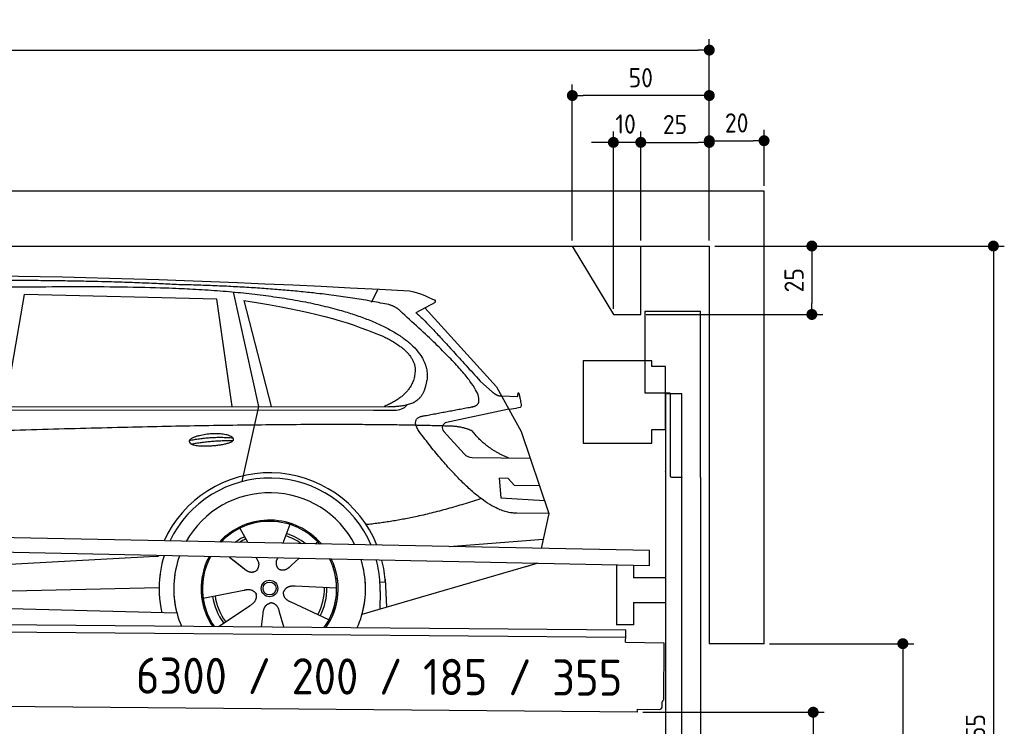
# Model space of a CAD drawing. Header units: millimetres. Extents: x -411 to 6777, y 0 to 6577.
# Tile 6 of 6: x 3183 to 6777, y 3999 to 6577. Entities that reach past the tile are written whole.
import ezdxf

# ---------------------------------------------------------------- set-up
doc = ezdxf.new("R2010")
doc.units = ezdxf.units.MM
doc.layers.add('4', color=3, linetype='Continuous')
for name, color, linetype, lineweight in [('car', 10, 'Continuous', 25), ('Freiraum', 7, 'Continuous', 25), ('Gebäude', 7, 'Continuous', 25), ('Logo', 7, 'Continuous', 25), ('Plattform', 7, 'Continuous', 25), ('Ständer vorne', 7, 'Continuous', 25), ('Tor', 200, 'Continuous', 25)]:
    doc.layers.add(name, color=color, linetype=linetype, lineweight=lineweight)
doc.styles.get("Standard").update_dxf_attribs({"font": 'ISOCP.SHX'})
doc.dimstyles.new('GEN-ISO', dxfattribs={"dimscale": 20, "dimtxt": 3.5, "dimasz": 2, "dimexe": 2, "dimexo": 1, "dimgap": 1.5, "dimtad": 1, "dimdec": 1, "dimlfac": 0.1, "dimdsep": 46, "dimtxsty": 'STANDARD', "dimblk": 'PUNKT', "dimcen": 2, "dimclrd": 256, "dimclre": 256, "dimclrt": 2, "dimadec": 0, "dimazin": 0, "dimtp": 0.1, "dimtm": 0.1, "dimtfac": 0.71, "dimtdec": 1, "dimtmove": 2, "dimatfit": 3, "dimldrblk": 'PUNKT', "dimfxl": 2, "dimtolj": 1, "dimarcsym": 0})

# ---------------------------------------------------------------- blocks, each defined once
blk = doc.blocks.new('PUNKT')
at = {"layer": '4', "color": 0, "linetype": 'ByBlock'}
blk.add_line((-0.5, 0), (-1, 0), dxfattribs=at)
at = {"layer": '4', "color": 0, "linetype": 'ByBlock', "const_width": 0.5}
blk.add_lwpolyline([(-0.25, 0, 1), (0.25, 0, 1)], format="xyb", close=True, dxfattribs=at)
blk = doc.blocks.new('*D145')
at = {"layer": '4', "lineweight": -2, "transparency": 16777216}
for p, q in [((5720, 5750.9), (6776.9, 5750.9)), ((6736.9, 5710.9), (6736.9, 2240)), ((6295.4, 2200), (6776.9, 2200))]:
    blk.add_line(p, q, dxfattribs=at)
at = {"layer": 'Defpoints', "color": 0, "transparency": 16777216}
for p in [(5700, 5750.9), (6275.4, 2200), (6736.9, 2200)]:
    blk.add_point(p, dxfattribs=at)
at = {"layer": '4', "lineweight": -2, "transparency": 16777216, "xscale": 40, "yscale": 40, "zscale": 40}
for p, rotation in [((6736.9, 5750.9), 90), ((6736.9, 2200), 270)]:
    blk.add_blockref('PUNKT', p, dxfattribs=dict(at, rotation=rotation))
at = {"layer": '4', "color": 2, "transparency": 16777216, "insert": (6671.9, 3975.4), "char_height": 70, "attachment_point": 5, "rotation": 90}
blk.add_mtext('355', dxfattribs=at)
blk = doc.blocks.new('*D147')
at = {"layer": '4', "lineweight": -2, "transparency": 16777216}
for p, q in [((5920, 4300), (6446.5, 4300)), ((6406.5, 4260), (6406.5, 2240)), ((6295.4, 2200), (6446.5, 2200))]:
    blk.add_line(p, q, dxfattribs=at)
at = {"layer": 'Defpoints', "color": 0, "transparency": 16777216}
for p in [(5900, 4300), (6275.4, 2200), (6406.5, 2200)]:
    blk.add_point(p, dxfattribs=at)
at = {"layer": '4', "lineweight": -2, "transparency": 16777216, "xscale": 40, "yscale": 40, "zscale": 40}
for p, rotation in [((6406.5, 4300), 90), ((6406.5, 2200), 270)]:
    blk.add_blockref('PUNKT', p, dxfattribs=dict(at, rotation=rotation))
at = {"layer": '4', "color": 2, "transparency": 16777216, "insert": (6341.5, 3250), "char_height": 70, "attachment_point": 5, "rotation": 90}
blk.add_mtext('H2', dxfattribs=at)
blk = doc.blocks.new('*D148')
at = {"layer": '4', "lineweight": -2, "transparency": 16777216}
for p, q in [((200, 5770.9), (200, 6505.8)), ((5700, 5970.9), (5700, 6505.8)), ((240, 6465.8), (5660, 6465.8))]:
    blk.add_line(p, q, dxfattribs=at)
at = {"layer": 'Defpoints', "color": 0, "transparency": 16777216}
for p in [(5700, 6465.8), (5700, 5950.9), (200, 5750.9)]:
    blk.add_point(p, dxfattribs=at)
at = {"layer": '4', "lineweight": -2, "transparency": 16777216, "xscale": 40, "yscale": 40, "zscale": 40, "rotation": 180}
blk.add_blockref('PUNKT', (200, 6465.8), dxfattribs=at)
at = {"layer": '4', "lineweight": -2, "transparency": 16777216, "xscale": 40, "yscale": 40, "zscale": 40}
blk.add_blockref('PUNKT', (5700, 6465.8), dxfattribs=at)
at = {"layer": '4', "color": 2, "transparency": 16777216, "insert": (2950, 6530.8), "char_height": 70, "attachment_point": 5}
blk.add_mtext('550', dxfattribs=at)
blk = doc.blocks.new('*D149')
at = {"layer": '4', "lineweight": -2, "transparency": 16777216}
for p, q in [((5457.5, 4050), (6119.3, 4050)), ((6079.3, 4010), (6079.3, 2240)), ((6099.3, 2200), (6119.3, 2200))]:
    blk.add_line(p, q, dxfattribs=at)
at = {"layer": 'Defpoints', "color": 0, "transparency": 16777216}
for p in [(5437.5, 4050), (6079.3, 2200), (6079.3, 2200)]:
    blk.add_point(p, dxfattribs=at)
at = {"layer": '4', "lineweight": -2, "transparency": 16777216, "xscale": 40, "yscale": 40, "zscale": 40}
for p, rotation in [((6079.3, 4050), 90), ((6079.3, 2200), 270)]:
    blk.add_blockref('PUNKT', p, dxfattribs=dict(at, rotation=rotation))
at = {"layer": '4', "color": 2, "transparency": 16777216, "insert": (6004.7, 3109.2), "char_height": 70, "attachment_point": 5, "rotation": 90}
blk.add_mtext('185', dxfattribs=at)
blk = doc.blocks.new('*D150')
at = {"layer": '4', "lineweight": -2, "transparency": 16777216}
for p, q in [((5450, 5971.3), (5450, 6169.1)), ((5700, 5970.9), (5700, 6169.1)), ((5490, 6129.1), (5660, 6129.1))]:
    blk.add_line(p, q, dxfattribs=at)
at = {"layer": 'Defpoints', "color": 0, "transparency": 16777216}
for p in [(5700, 6129.1), (5450, 5951.3), (5700, 5950.9)]:
    blk.add_point(p, dxfattribs=at)
at = {"layer": '4', "lineweight": -2, "transparency": 16777216, "xscale": 40, "yscale": 40, "zscale": 40, "rotation": 180}
blk.add_blockref('PUNKT', (5450, 6129.1), dxfattribs=at)
at = {"layer": '4', "lineweight": -2, "transparency": 16777216, "xscale": 40, "yscale": 40, "zscale": 40}
blk.add_blockref('PUNKT', (5700, 6129.1), dxfattribs=at)
at = {"layer": '4', "color": 2, "transparency": 16777216, "insert": (5575, 6194.2), "char_height": 70, "attachment_point": 5}
blk.add_mtext('25', dxfattribs=at)
blk = doc.blocks.new('*D151')
at = {"layer": '4', "lineweight": -2, "transparency": 16777216}
for p, q in [((5200, 5770.9), (5200, 6340.1)), ((5700, 5770.9), (5700, 6340.1)), ((5660, 6300.1), (5240, 6300.1))]:
    blk.add_line(p, q, dxfattribs=at)
at = {"layer": 'Defpoints', "color": 0, "transparency": 16777216}
for p in [(5200, 6300.1), (5200, 5750.9), (5700, 5750.9)]:
    blk.add_point(p, dxfattribs=at)
at = {"layer": '4', "lineweight": -2, "transparency": 16777216, "xscale": 40, "yscale": 40, "zscale": 40, "rotation": 180}
blk.add_blockref('PUNKT', (5200, 6300.1), dxfattribs=at)
at = {"layer": '4', "lineweight": -2, "transparency": 16777216, "xscale": 40, "yscale": 40, "zscale": 40}
blk.add_blockref('PUNKT', (5700, 6300.1), dxfattribs=at)
at = {"layer": '4', "color": 2, "transparency": 16777216, "insert": (5450, 6365.1), "char_height": 70, "attachment_point": 5}
blk.add_mtext('50', dxfattribs=at)
blk = doc.blocks.new('*D152')
at = {"layer": '4', "lineweight": -2, "transparency": 16777216}
for p, q in [((5720, 5750.9), (6114.4, 5750.9)), ((6074.4, 5710.9), (6074.4, 5541.3)), ((5470, 5501.3), (6114.4, 5501.3))]:
    blk.add_line(p, q, dxfattribs=at)
at = {"layer": 'Defpoints', "color": 0, "transparency": 16777216}
for p in [(5700, 5750.9), (5450, 5501.3), (6074.4, 5501.3)]:
    blk.add_point(p, dxfattribs=at)
at = {"layer": '4', "lineweight": -2, "transparency": 16777216, "xscale": 40, "yscale": 40, "zscale": 40}
for p, rotation in [((6074.4, 5750.9), 90), ((6074.4, 5501.3), 270)]:
    blk.add_blockref('PUNKT', p, dxfattribs=dict(at, rotation=rotation))
at = {"layer": '4', "color": 2, "transparency": 16777216, "insert": (6009.4, 5626.1), "char_height": 70, "attachment_point": 5, "rotation": 90}
blk.add_mtext('25', dxfattribs=at)
blk = doc.blocks.new('*D153')
at = {"layer": '4', "lineweight": -2, "transparency": 16777216}
for p, q in [((5350, 5521.3), (5350, 6169.1)), ((5450, 5770.9), (5450, 6169.1)), ((5310, 6129.1), (5270, 6129.1)), ((5450, 6129.1), (5350, 6129.1)), ((5490, 6129.1), (5530, 6129.1))]:
    blk.add_line(p, q, dxfattribs=at)
at = {"layer": 'Defpoints', "color": 0, "transparency": 16777216}
for p in [(5350, 6129.1), (5450, 5750.9), (5350, 5501.3)]:
    blk.add_point(p, dxfattribs=at)
at = {"layer": '4', "lineweight": -2, "transparency": 16777216, "xscale": 40, "yscale": 40, "zscale": 40}
blk.add_blockref('PUNKT', (5350, 6129.1), dxfattribs=at)
at = {"layer": '4', "lineweight": -2, "transparency": 16777216, "xscale": 40, "yscale": 40, "zscale": 40, "rotation": 180}
blk.add_blockref('PUNKT', (5450, 6129.1), dxfattribs=at)
at = {"layer": '4', "color": 2, "transparency": 16777216, "insert": (5394.7, 6196.1), "char_height": 70, "attachment_point": 5}
blk.add_mtext('10', dxfattribs=at)
blk = doc.blocks.new('Car')
at = {"layer": 'car'}
for p, q in [((3911.1, 5619.5), (4007.7, 5202.1)), ((4416.4, 5586.7), (4440.2, 5634.2)), ((3082.2, 5193.1), (3149.3, 5602.9)), ((3851, 5593), (3149.3, 5602.9)), ((3910.5, 5201.1), (3851, 5593)), ((3950.6, 5588.8), (4053.7, 5202.5)), ((4647.9, 5588.1), (4577.8, 5548.9)), ((4611.1, 5567.5), (4875.4, 5281.6)), ((4815.1, 5302.7), (4860.7, 5262.8)), ((4875.4, 5281.6), (4966.1, 5119.4)), ((4893.3, 5249.6), (4953.5, 5247.5)), ((1783.5, 5171.7), (4426.7, 5192.7)), ((1830.4, 5181), (4482.2, 5206.7)), ((4007.7, 5202.1), (3949.4, 4927.9)), ((4426.7, 5192.7), (4509.6, 5194.1)), ((4920.8, 5200.5), (4694.4, 5150.6)), ((4920.8, 5200.5), (4948.5, 5204.5)), ((4684, 5117.5), (4759, 5036.3)), ((4966.1, 5119.4), (5070.4, 4821.8)), ((4788.3, 5023.4), (5000, 5022.6)), ((4920.8, 4948.6), (4888.1, 4948.6)), ((4888.1, 4948.6), (4895, 4877.1)), ((4944.5, 4922.7), (4920.8, 4948.6)), ((5035, 4922.7), (4944.5, 4922.7)), ((4895, 4877.1), (5054, 4868.5)), ((5070.4, 4821.8), (4953.5, 4822.2)), ((5070.4, 4821.8), (5043.8, 4693.9)), ((3943.3, 4757.6), (3972.9, 4705.4)), ((4125.5, 4773), (4100.5, 4704)), ((4227.6, 4711.2), (4219.8, 4702.8)), ((4707.8, 4697.5), (5051, 4728.4)), ((3971.5, 4707.8), (3972.9, 4705.4)), ((1745.7, 4531.9), (3614.7, 4651.2)), ((3614.7, 4651.2), (3647.2, 4653.2)), ((3906.6, 4651.6), (3958.2, 4611.5)), ((3921, 4640.6), (3967.6, 4604.4)), ((4003.9, 4650.5), (4010, 4639.5)), ((4081, 4649.6), (4077.3, 4639.2)), ((4159.7, 4648.6), (4133, 4624.6)), ((5027.9, 4638.4), (4391.8, 4447)), ((5032.5, 4639.8), (4988.8, 4626.7)), ((4475.8, 4565.1), (4456.5, 4563.9)), ((4475, 4577.2), (4481.6, 4474)), ((1765.6, 4480), (3650.9, 4538.6)), ((3811.4, 4501.6), (3959.7, 4531.8)), ((4298.5, 4542.7), (4147.2, 4547.7)), ((4457.3, 4531.4), (4456.2, 4466.4)), ((1667.1, 4481.7), (3716, 4447)), ((3868.6, 4398.9), (3983, 4476.5)), ((4271.3, 4426.5), (4133.5, 4489.2)), ((4025.6, 4399), (4031.1, 4447.4)), ((4106.4, 4399), (4090.9, 4452.5))]:
    blk.add_line(p, q, dxfattribs=at)
for radius in [30.1, 23.6]:
    blk.add_circle((4053.5, 4538.8), radius, dxfattribs=at)
for centre, radius, start, end in [((4698.7, 5131), 20, 102.4358, 222.7473), ((4788.4, 5063.4), 40, 222.7473, 269.7861), ((4053.9, 4538.2), 422.7, 22.5487, 156.2143), ((4053.9, 4538.2), 403.4, 23.7263, 155.0367), ((4053.9, 4538.2), 350, 27.7494, 151.0136), ((4053.9, 4538.2), 250, 41.078, 137.685), ((4053.5, 4538.8), 245, 41.9641, 136.7989), ((4053.5, 4538.8), 209.6, 116.262, 127.1225), ((4053.5, 4538.8), 200.6, 116.1152, 123.6695), ((4053.5, 4538.8), 200.6, 55.0934, 73.5463), ((4053.5, 4538.8), 209.6, 51.6404, 73.3995), ((4053.9, 4538.2), 422.7, 164.0109, 164.2126), ((4053.9, 4538.2), 403.4, 163.2593, 179.9464), ((4053.9, 4538.2), 350, 160.7243, 195.1055), ((4053.9, 4538.2), 250, 152.8016, 213.8648), ((4053.5, 4538.8), 245, 152.3519, 188.7348), ((4053.9, 4538.2), 250, 326.1848, 25.8498), ((4053.9, 4538.2), 250, 326.1848, 25.8498), ((4053.5, 4538.8), 245, 0.9266, 26.2995), ((4053.9, 4538.2), 350, 344.8945, 17.9271), ((4053.9, 4538.2), 403.4, 3.6504, 15.3921), ((4053.9, 4538.2), 422.7, 3.6504, 14.6404), ((4053.9, 4538.2), 403.4, 173.0827, 193.1146), ((4053.9, 4538.2), 350, 172.1254, 203.4635), ((4053.9, 4538.2), 250, 169.2195, 213.8648), ((4053.5, 4538.8), 245, 169.1336, 214.8006), ((4053.5, 4538.8), 245, 325.2489, 9.5178), ((4053.9, 4538.2), 250, 326.1848, 9.4319), ((4053.9, 4538.2), 350, 336.586, 6.526), ((4053.9, 4538.2), 403.4, 359.0315, 5.5686), ((4053.9, 4538.2), 422.7, 3.6504, 3.7403), ((4053.5, 4538.8), 200.6, 332.1152, 1.5463), ((4053.5, 4538.8), 209.6, 332.262, 1.3995), ((4053.5, 4538.8), 209.6, 188.262, 217.3995), ((4053.5, 4538.8), 200.6, 188.1152, 217.5463)]:
    blk.add_arc(centre, radius, start, end, dxfattribs=at)
for points, degree in [([(2209.2, 5622.9), (2496.3, 5687.1), (3381.4, 5682), (4553.9, 5629.4)], 3), ([(3703.9, 5644.3), (3355.6, 5660.5), (2739.7, 5650.1)], 2), ([(4479.5, 5578.3), (4178.4, 5638.2), (3703.9, 5644.3)], 2), ([(4553.9, 5629.4), (4600.7, 5620.4), (4609.7, 5612.2), (4647.1, 5596.7)], 3), ([(3950.6, 5588.8), (4205.1, 5552.2), (4318.6, 5517.6), (4451.9, 5466.1)], 3), ([(4529.2, 5548), (4511.1, 5569.7), (4479.5, 5578.3)], 2), ([(4647.9, 5588.1), (4649.6, 5589.7), (4650.2, 5592.8), (4649.7, 5595.6), (4647.1, 5596.7)], 4), ([(4794.1, 5210), (4883.3, 5238.9), (4529.2, 5548)], 2), ([(4577.8, 5548.9), (4585.6, 5553.3), (4815.1, 5302.7)], 2), ([(4451.9, 5466.1), (4566.5, 5415.1), (4577.2, 5350.1)], 2), ([(4577.2, 5350.1), (4582.8, 5255.6), (4465.5, 5206.5)], 2), ([(4482.2, 5206.7), (4532.3, 5207.2), (4605.3, 5212.5), (4613, 5259.4), (4621.2, 5302.6)], 4), ([(4860.7, 5262.8), (4869, 5255.6), (4882.3, 5248), (4891.4, 5248), (4893.3, 5249.6)], 4), ([(4953.5, 5247.5), (4954.7, 5286.4), (4966.1, 5212.2)], 2), ([(4509.6, 5194.1), (4528.9, 5194.9), (4543.6, 5204), (4550.8, 5214.3)], 3), ([(4580.8, 5227.2), (4580.9, 5227.3), (4580.9, 5227.3), (4581, 5227.3)], 3), ([(4966.1, 5212.2), (4966.3, 5208.5), (4960.8, 5206.8), (4948.4, 5204.5)], 3), ([(4701.5, 5137), (3824.8, 5157.4), (1392.8, 5022.9)], 2), ([(4599.9, 5109.2), (4555.6, 5167.5), (4615.5, 5174.7)], 2), ([(4953.5, 4822.2), (4827.8, 4814), (4599.9, 5109.2)], 2), ([(4789.3, 5119.4), (4751.9, 5137.5), (4701.5, 5137)], 2), ([(4920.8, 5022.9), (4835.1, 5058), (4789.3, 5119.4)], 2), ([(3756.1, 5076.2), (3831.5, 5093.1), (3915, 5087.3)], 2), ([(3763.2, 5063.4), (3837.2, 5078), (3915.2, 5077.3)], 2), ([(4821.6, 4873.6), (4596.9, 4796.1), (4404.2, 4774.9)], 2), ([(3958.4, 4611.5), (3981.9, 4589.8), (4005.1, 4603.4)], 2), ([(3959.7, 4531.8), (3990.4, 4540.8), (4005.2, 4518.4)], 2), ([(4147.2, 4547.7), (4115.4, 4551.4), (4104.6, 4526.8)], 2), ([(3983, 4476.5), (4010.9, 4492.2), (4005.2, 4518.4)], 2), ([(4133.5, 4489.2), (4103.4, 4500), (4104.6, 4526.8)], 2), ([(4031.1, 4447.4), (4032.1, 4479.4), (4057.9, 4486.5)], 2), ([(4090.9, 4452.5), (4084.7, 4483.8), (4057.9, 4486.5)], 2)]:
    blk.add_open_spline(points, degree=degree, dxfattribs=at)
for points, degree, knots in [([(2378.9, 5610.7), (2405.5, 5613), (2544.9, 5616.1), (3566.1, 5645.6), (4186.4, 5644.9), (4643.3, 5476.4), (4621.2, 5302.6)], 4, [0.0821318, 0.0821318, 0.0821318, 0.0821318, 0.0821318, 0.258851, 0.508851, 1, 1, 1, 1, 1]), ([(4615.5, 5174.7), (4782.1, 5207.3), (4784.9, 5207.9), (4793.2, 5209.8), (4794.1, 5210)], 1, [0.1611508, 0.1611508, 1, 1.0196119, 1.078724, 1.0847856, 1.0847856]), ([(3763.2, 5063.4), (3739.7, 5079.8), (3785.1, 5095.5), (3867.8, 5115.7), (3960.7, 5082.6), (3898.7, 5058.8), (3789.7, 5051.6), (3768.2, 5060.4), (3763.2, 5063.4)], 5, [0, 0, 0, 0, 0, 0, 0.300106, 0.500106, 0.700106, 1, 1, 1, 1, 1, 1]), ([(4010, 4639.5), (4011.7, 4635.5), (4012.8, 4631.5), (4013.1, 4627.6), (4013.8, 4619), (4011.2, 4610.9), (4005.1, 4603.4)], 3, [0.2167758, 0.2167758, 0.2167758, 0.2167758, 0.4600873, 0.4600873, 0.4600873, 1, 1, 1, 1]), ([(4077.3, 4639.2), (4076.7, 4636.1), (4076.5, 4633.1), (4076.6, 4630.1), (4077, 4627.3), (4077.8, 4621.6), (4079.8, 4616.2), (4083.4, 4611.7), (4088.3, 4608.8)], 4, [0.3191838, 0.3191838, 0.3191838, 0.3191838, 0.3191838, 0.5438253, 0.5438253, 0.5438253, 0.5438253, 1, 1, 1, 1, 1]), ([(4133, 4624.6), (4133, 4624.6), (4133, 4624.6), (4133, 4624.6), (4133, 4624.6), (4124, 4614.8), (4113.4, 4604.7), (4099.2, 4602.2), (4088.3, 4608.8)], 4, [-0.000003, -0.000003, -0.000003, -0.000003, -0.000003, 0, 0, 0, 0, 1, 1, 1, 1, 1])]:
    blk.add_open_spline(points, degree=degree, knots=knots, dxfattribs=at)
blk = doc.blocks.new('Tor 335 bis 365 Gebäude')
at = {"layer": 'Tor'}
for p, q in [((5465.6, 5214.5), (5465.6, 5513)), ((5465.6, 5513), (5668, 5513)), ((5668, 4907.1), (5668, 5513)), ((5557, 5214.5), (5465.6, 5214.5)), ((5557, 5214.5), (5557, 4913)), ((5562, 4907.1), (5600, 4907.1)), ((5600, 4907.1), (5600, 4907)), ((5668, 4907), (5668, 4907.1)), ((5600, 2187), (5668, 2187))]:
    blk.add_line(p, q, dxfattribs=at)
for points in [[(5600, 2187), (5600, 4907)], [(5668, 4907.1), (5668, 2187)]]:
    blk.add_lwpolyline(points, dxfattribs=at)
blk.add_arc((5563, 4913), 6, 180, 260.4059, dxfattribs=at)
blk = doc.blocks.new('*D159')
at = {"layer": '4', "lineweight": -2, "transparency": 16777216}
for p, q in [((5700, 5770.9), (5700, 6175.1)), ((5900, 5970.8), (5900, 6175.1)), ((5740, 6135.1), (5860, 6135.1))]:
    blk.add_line(p, q, dxfattribs=at)
at = {"layer": 'Defpoints', "color": 0, "transparency": 16777216}
for p in [(5900, 6135.1), (5900, 5950.8), (5700, 5750.9)]:
    blk.add_point(p, dxfattribs=at)
at = {"layer": '4', "lineweight": -2, "transparency": 16777216, "xscale": 40, "yscale": 40, "zscale": 40, "rotation": 180}
blk.add_blockref('PUNKT', (5700, 6135.1), dxfattribs=at)
at = {"layer": '4', "lineweight": -2, "transparency": 16777216, "xscale": 40, "yscale": 40, "zscale": 40}
blk.add_blockref('PUNKT', (5900, 6135.1), dxfattribs=at)
at = {"layer": '4', "color": 2, "transparency": 16777216, "insert": (5800, 6200.1), "char_height": 70, "attachment_point": 5}
blk.add_mtext('20', dxfattribs=at)
blk = doc.blocks.new('Plattform OG 6200 550')
at = {"layer": 'Plattform'}
for p, q in [((5482.3, 4639.6), (348.5, 4742)), ((5481.2, 4583.6), (347.5, 4691)), ((5481.2, 4583.6), (5482.3, 4639.5)), ((5361.5, 4586.1), (5361.5, 4368.3)), ((5423.5, 4584.7), (5423.5, 4540.8)), ((5539.9, 4540.8), (5423.5, 4540.8)), ((5423.5, 4450.8), (5423.5, 4368.3)), ((5423.5, 4450.8), (5539.9, 4450.8)), ((440.2, 4393.6), (5395, 4350.4)), ((446, 4366.5), (5394.8, 4323.4)), ((5423.5, 4368.3), (5361.5, 4368.3)), ((5395, 4345.2), (5395, 4350.4)), ((5394.7, 4306.2), (5394.9, 4330.2)), ((5394.9, 4330.2), (5395, 4345.2)), ((5394.7, 4306.2), (5534.1, 4303)), ((5534.1, 4303), (5532.3, 4094)), ((5437.5, 4050), (372.6, 4094.2)), ((5527.6, 4070.1), (5527.8, 4088.2)), ((5437.5, 4050), (5437.5, 4060.8)), ((5437.5, 4060.8), (5517.5, 4060.1))]:
    blk.add_line(p, q, dxfattribs=at)
for centre, radius, start, end in [((5517.6, 4070.1), 10, 269.5, 359.5), ((5526.2, 4094.1), 6.08, 284.5689, 358.9086)]:
    blk.add_arc(centre, radius, start, end, dxfattribs=at)
blk = doc.blocks.new('Ständer vorne ab 340')
at = {"layer": 'Ständer vorne'}
for p, q in [((5240, 5332), (5240, 5032)), ((5490, 5332), (5240, 5332)), ((5490, 5312), (5490, 5332)), ((5540, 5312), (5490, 5312)), ((5540, 5082), (5540, 5312)), ((5540.2, 5212), (5539.8, 5212)), ((5540, 5212), (5540, 2200)), ((5600, 5212), (5540, 5212)), ((5600, 2198.7), (5600, 5212)), ((5490, 5032), (5490, 5082)), ((5490, 5082), (5540, 5082)), ((5240, 5032), (5490, 5032)), ((5540, 4927.4), (5540, 4928.4)), ((5511.2, 2195), (5511.2, 2187)), ((5595.1, 2195), (5511.2, 2195)), ((5511.2, 2187), (5600, 2187)), ((5600, 2187), (5600, 2190))]:
    blk.add_line(p, q, dxfattribs=at)
blk = doc.blocks.new('Gebäude_355_GT200')
at = {"layer": 'Freiraum'}
blk.add_lwpolyline([(5200, 5750.9), (5350, 5500.9), (5450, 5500.9), (5450, 5750.9)], dxfattribs=at)
at = {"layer": 'Gebäude'}
for p, q in [((5900, 5950.8), (0, 5950.8)), ((5900, 4300), (5900, 5950.8)), ((200, 5750.9), (5700, 5750.9)), ((5700, 5750.9), (5700, 4300)), ((5900, 4300), (5700, 4300))]:
    blk.add_line(p, q, dxfattribs=at)

msp = doc.modelspace()

# ---------------------------------------------------------------- block references
at = {"layer": 'car', "rotation": 359.4752422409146}
msp.add_blockref('Car', (0, 0), dxfattribs=at)
at = {"layer": 'Gebäude', "linetype": 'Continuous'}
msp.add_blockref('Gebäude_355_GT200', (0, 0), dxfattribs=at)
at = {"layer": 'Plattform'}
msp.add_blockref('Plattform OG 6200 550', (0, 0), dxfattribs=at)
at = {"layer": 'Ständer vorne'}
msp.add_blockref('Ständer vorne ab 340', (0, 0), dxfattribs=at)
at = {"layer": 'Tor'}
msp.add_blockref('Tor 335 bis 365 Gebäude', (0, 0), dxfattribs=at)

# ---------------------------------------------------------------- texts
at = {"layer": 'Logo'}
msp.add_text('6300 / 200 / 185 / 355 ', height=132, rotation=359.73488, dxfattribs=at).set_placement((3607.2, 4117.87))

# ---------------------------------------------------------------- dimensions: what is measured, and where the dimension line sits
at = {"layer": '4'}
for base, p1, p2, override, picture, middle in [((5700, 6465.8), (200, 5750.88), (5700, 5950.88), {"dimtdec": 3, "dimtolj": 0}, '*D148', (2950, 6530.8)), ((5200, 6300.12), (5700, 5750.88), (5200, 5750.88), {"dimtdec": 3, "dimtolj": 0}, '*D151', (5450, 6365.12)), ((5700, 6129.15), (5449.99, 5951.29), (5700, 5950.88), {"dimtdec": 3, "dimtolj": 0}, '*D150', (5575, 6194.16)), ((5900, 6135.09), (5700, 5750.88), (5900, 5950.82), {"dimtol": 0, "dimlim": 0, "dimtp": 0.1, "dimtm": 0.1, "dimtfac": 0.71, "dimtdec": 3, "dimtolj": 0, "dimtzin": 8}, '*D159', (5800, 6200.1))]:
    dim = msp.add_linear_dim(base=base, p1=p1, p2=p2, dimstyle='GEN-ISO', override=override, dxfattribs=at)
    dim.commit()
    dim.dimension.update_dxf_attribs({"geometry": picture, "text_midpoint": middle})
dim = msp.add_linear_dim(base=(5349.99, 6129.15), p1=(5449.99, 5750.88), p2=(5349.99, 5501.29), dimstyle='GEN-ISO', override={"dimtdec": 3, "dimtolj": 0}, dxfattribs=at)
dim.commit()
dim.dimension.update_dxf_attribs({"geometry": '*D153', "text_midpoint": (5394.75, 6196.13), "dimtype": 160})
for base, p2, override, picture, middle in [((6074.39, 5501.29), (5449.99, 5501.29), {"dimtdec": 3, "dimtolj": 0}, '*D152', (6009.39, 5626.08)), ((6736.86, 2200), (6275.45, 2200), {"dimdec": 0, "dimtdec": 3, "dimtolj": 0}, '*D145', (6671.86, 3975.44))]:
    dim = msp.add_linear_dim(base=base, p1=(5700, 5750.88), p2=p2, angle=90, dimstyle='GEN-ISO', override=override, dxfattribs=at)
    dim.commit()
    dim.dimension.update_dxf_attribs({"geometry": picture, "text_midpoint": middle})
dim = msp.add_linear_dim(base=(6406.55, 2200), p1=(5900, 4300), p2=(6275.45, 2200), angle=90, text='H2', dimstyle='GEN-ISO', override={"dimdec": 0, "dimtdec": 3, "dimtolj": 0}, dxfattribs=at)
dim.commit()
dim.dimension.update_dxf_attribs({"geometry": '*D147', "text_midpoint": (6341.54, 3250)})
dim = msp.add_linear_dim(base=(6079.31, 2200), p1=(5437.5, 4049.97), p2=(6079.31, 2200), angle=90, dimstyle='GEN-ISO', override={"dimtdec": 3, "dimtolj": 0}, dxfattribs=at)
dim.commit()
dim.dimension.update_dxf_attribs({"geometry": '*D149', "text_midpoint": (6004.71, 3109.23), "dimtype": 160})

doc.saveas('drawing.dxf')
